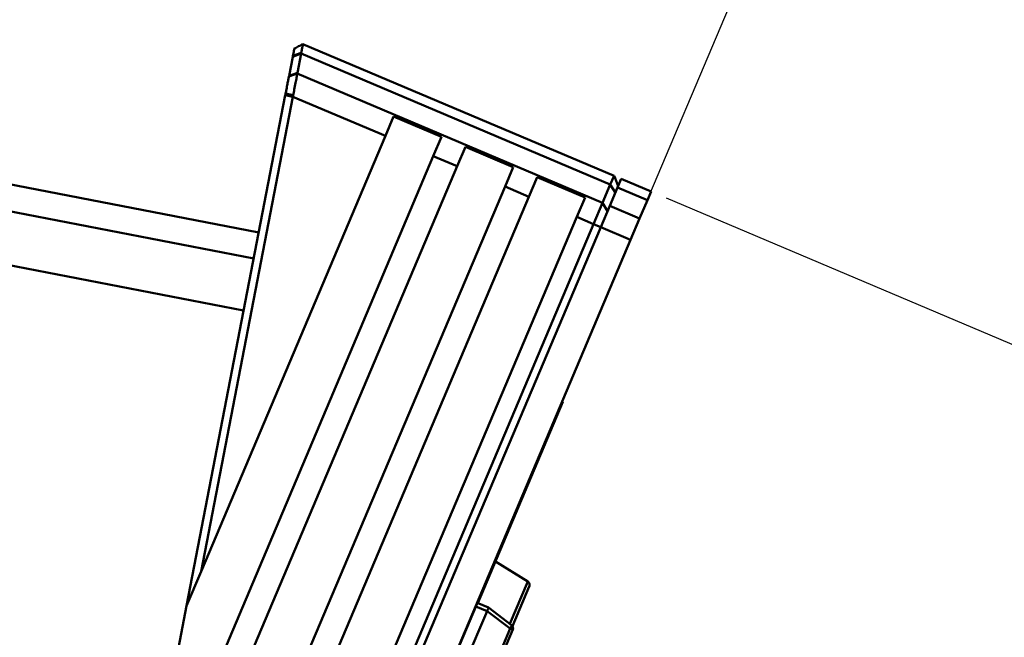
# Model space of a CAD drawing. Header units: inches. Extents: x 0.8 to 75.7, y -7.8 to 49.3.
# Tile 31 of 256: x 19.1 to 22.8, y 24.6 to 27. Entities that reach past the tile are written whole.
import ezdxf

# ---------------------------------------------------------------- set-up
doc = ezdxf.new("R2010")
doc.units = ezdxf.units.IN
doc.header["$MEASUREMENT"] = 0
for name, color, linetype, lineweight in [('Dimensions(ROSSANSI)', 7, 'Continuous', 25), ('Visible Edges(ROSSANSI)', 7, 'Continuous', 50), ('Visible Tangent Edges(ROSSANSI)', 7, 'Continuous', 50)]:
    doc.layers.add(name, color=color, linetype=linetype, lineweight=lineweight)
doc.styles.add('DEFAULT-ROSSANSI', font='arial.ttf')
doc.dimstyles.new('DEFAULT-ROSSANSI', dxfattribs={"dimtxt": 1, "dimasz": 0.098425, "dimexe": 0.125, "dimexo": 0.0625, "dimgap": 0.031496, "dimtad": 0, "dimtih": 1, "dimtoh": 1, "dimrnd": 1e-08, "dimzin": 0, "dimdsep": 46, "dimtxsty": 'DEFAULT-ROSSANSI', "dimcen": 0.09, "dimdle": 0.393701, "dimclrd": 7, "dimclre": 7, "dimclrt": 179, "dimadec": 0, "dimazin": 0, "dimtfac": 1, "dimtofl": 0, "dimtmove": 0, "dimatfit": 3, "dimfxl": 1, "dimtolj": 1, "dimtzin": 0, "dimlwd": 25, "dimlwe": 25, "dimarcsym": 0})

# ---------------------------------------------------------------- blocks, each defined once
blk = doc.blocks.new('*D7')
at = {"layer": 'Defpoints', "color": 0}
for p in [(19.9791, 26.1672), (2.7537, 7.6047), (15.8958, 5.062)]:
    blk.add_point(p, dxfattribs=at)
at = {"layer": 'Dimensions(ROSSANSI)', "color": 7, "lineweight": 25}
for p, q in [((19.9178, 26.1791), (6.7143, 28.7336)), ((6.8183, 28.6132), (4.9255, 18.8296)), ((2.7724, 7.7013), (4.6653, 17.4849)), ((15.8345, 5.0739), (2.631, 7.6284))]:
    blk.add_line(p, q, dxfattribs=at)
at = {"layer": 'Dimensions(ROSSANSI)', "color": 7}
for points in [[(6.8022, 28.6163), (6.8344, 28.6101), (6.837, 28.7099)], [(2.7563, 7.7044), (2.7885, 7.6982), (2.7537, 7.6047)]]:
    blk.add_solid(points, dxfattribs=at)
at = {"layer": 'Dimensions(ROSSANSI)', "color": 179, "lineweight": 25, "insert": (0.7831, 18.7981), "char_height": 1, "attachment_point": 1, "style": 'DEFAULT-ROSSANSI'}
blk.add_mtext('\\A1;21.50 [546.0]', dxfattribs=at)
blk = doc.blocks.new('*D9')
at = {"layer": 'Defpoints', "color": 0}
for p in [(21.4894, 26.325), (16.1888, 4.5732), (19.979, 2.9683)]:
    blk.add_point(p, dxfattribs=at)
at = {"layer": 'Dimensions(ROSSANSI)', "color": 7, "lineweight": 25}
for p, q in [((21.547, 26.3006), (28.7103, 23.2673)), ((28.5568, 23.2255), (24.5718, 13.8145)), ((20.0174, 3.0589), (24.0024, 12.4698)), ((16.2464, 4.5489), (20.0941, 2.9196))]:
    blk.add_line(p, q, dxfattribs=at)
at = {"layer": 'Dimensions(ROSSANSI)', "color": 7}
for points in [[(28.5417, 23.2319), (28.5719, 23.2191), (28.5952, 23.3161)], [(20.0022, 3.0653), (20.0325, 3.0525), (19.979, 2.9683)]]:
    blk.add_solid(points, dxfattribs=at)
at = {"layer": 'Dimensions(ROSSANSI)', "color": 179, "lineweight": 25, "insert": (20.2748, 13.7831), "char_height": 1, "attachment_point": 1, "style": 'DEFAULT-ROSSANSI'}
blk.add_mtext('\\A1;22.10 [561.3]', dxfattribs=at)
blk = doc.blocks.new('*D12')
at = {"layer": 'Defpoints', "color": 0}
for p in [(19.7898, 29.9942), (13.8515, 26.4502), (21.4107, 26.1392), (13.8515, 8.2874)]:
    blk.add_point(p, dxfattribs=at)
at = {"layer": 'Dimensions(ROSSANSI)', "color": 7, "lineweight": 25}
for p, q in [((13.8515, 26.5127), (13.8515, 30.9168)), ((21.4351, 26.1967), (22.6753, 29.1256))]:
    blk.add_line(p, q, dxfattribs=at)
for start, end in [(81.16585, 89.74941), (67.30059, 75.85919)]:
    blk.add_arc((13.8515, 8.2874), 22.5044, start, end, dxfattribs=at)
at = {"layer": 'Dimensions(ROSSANSI)', "color": 7}
for points in [[(13.9499, 30.7752), (13.95, 30.808), (13.8515, 30.7918)], [(22.5422, 29.0638), (22.5295, 29.0336), (22.6266, 29.0105)]]:
    blk.add_solid(points, dxfattribs=at)
at = {"layer": 'Dimensions(ROSSANSI)', "color": 179, "lineweight": 25, "insert": (17.3391, 30.8529), "char_height": 1, "attachment_point": 1, "style": 'DEFAULT-ROSSANSI'}
blk.add_mtext('\\A1;23°', dxfattribs=at)

msp = doc.modelspace()

# ---------------------------------------------------------------- linework, layer by layer
at = {"layer": 'Visible Edges(ROSSANSI)'}
for p, q in [((21.3467, 26.3854), (20.1493, 26.8924)), ((20.0957, 26.7697), (20.11, 26.8436)), ((20.1426, 26.8555), (20.1283, 26.7816)), ((19.7012, 24.7307), (20.0813, 26.6953)), ((20.1108, 26.6896), (19.7575, 24.8636)), ((19.9791, 26.1672), (17.4823, 26.6503)), ((20.4669, 26.5388), (20.4985, 26.6137)), ((20.6827, 26.5357), (20.4985, 26.6137)), ((19.9598, 26.0672), (17.463, 26.5502)), ((20.4669, 26.5388), (19.7575, 24.8636)), ((20.6827, 26.5357), (20.651, 26.4609)), ((20.7431, 26.4219), (20.7748, 26.4967)), ((20.959, 26.4187), (20.7748, 26.4967)), ((19.5748, 23.9192), (20.651, 26.4609)), ((20.7431, 26.4219), (19.4834, 23.4469)), ((20.959, 26.4187), (20.9273, 26.3439)), ((21.0194, 26.3049), (21.0511, 26.3797)), ((21.2352, 26.3017), (21.0511, 26.3797)), ((21.3467, 26.3854), (21.3324, 26.3517)), ((19.3007, 22.5025), (20.9273, 26.3439)), ((21.3025, 26.281), (21.3324, 26.3517)), ((21.36, 26.34), (21.3301, 26.2693)), ((21.36, 26.34), (21.3743, 26.3737)), ((21.4894, 26.325), (21.3743, 26.3737)), ((21.0194, 26.3049), (19.2093, 22.0303)), ((21.2352, 26.3017), (21.2035, 26.2269)), ((21.4894, 26.325), (21.4751, 26.2913)), ((21.3025, 26.281), (21.268, 26.1996)), ((21.2956, 26.1879), (21.3301, 26.2693)), ((21.4452, 26.2206), (21.4751, 26.2913)), ((19.3157, 21.7687), (21.2035, 26.2269)), ((19.4818, 21.9814), (21.268, 26.1996)), ((21.2956, 26.1879), (19.5051, 21.9594)), ((21.4452, 26.2206), (21.4107, 26.1392)), ((21.4107, 26.1392), (19.6202, 21.9106)), ((21.15, 25.5157), (20.8222, 24.7416)), ((21.1251, 25.462), (21.1485, 25.5172)), ((21.1475, 25.5176), (21.1485, 25.5172)), ((21.1481, 25.5165), (21.15, 25.5157)), ((21.1251, 25.462), (19.7527, 22.221)), ((21.0146, 24.8247), (20.8901, 24.9019)), ((19.7575, 24.8636), (19.7012, 24.7307)), ((20.9561, 24.6526), (21.0207, 24.8053)), ((19.7012, 24.7307), (19.5185, 23.7863)), ((20.8578, 24.7102), (20.593, 24.085)), ((20.8636, 24.724), (20.8204, 24.7424)), ((20.8636, 24.724), (20.8637, 24.724)), ((20.9522, 24.6571), (20.8637, 24.724)), ((20.713, 24.0632), (20.957, 24.6393))]:
    msp.add_line(p, q, dxfattribs=at)
for centre, radius, end in [((21.0064, 24.8114), 0.0156, 58.1693), ((20.9431, 24.6451), 0.015, 52.9005)]:
    msp.add_arc(centre, radius, 337.05, end, dxfattribs=at)
msp.add_ellipse((20.9047, 24.6903), major_axis=(-0.047, 0.0199), ratio=0.294118, start_param=6.243987, end_param=6.283185, dxfattribs=at)
for points, knots in [([(20.1106, 26.8468), (20.1114, 26.8507), (20.1121, 26.8543), (20.1134, 26.8613), (20.1141, 26.8646), (20.1146, 26.8672), (20.115, 26.8696), (20.1154, 26.8714), (20.1159, 26.8739), (20.116, 26.8745), (20.116, 26.8747)], [2.3561945, 2.3561945, 2.3561945, 2.3561945, 2.5305192, 2.5305192, 2.7417866, 2.7417866, 2.7417866, 2.9345826, 2.9345826, 3.1227567, 3.1227567, 3.1227567, 3.1227567]), ([(20.1493, 26.8924), (20.1438, 26.8895), (20.1382, 26.8865), (20.1272, 26.8806), (20.1216, 26.8776), (20.116, 26.8747)], [0, 0, 0, 0, 0.04775912, 0.04775912, 0.09542868, 0.09542868, 0.09542868, 0.09542868]), ([(20.1493, 26.8924), (20.1493, 26.8923), (20.1492, 26.8915), (20.1486, 26.8885), (20.1482, 26.8863), (20.1477, 26.8834), (20.1471, 26.8803), (20.1464, 26.8764), (20.1448, 26.8678), (20.144, 26.8635), (20.1431, 26.8587)], [-3.1266146, -3.1266146, -3.1266146, -3.1266146, -2.9345826, -2.9345826, -2.7417866, -2.7417866, -2.7417866, -2.5305192, -2.5305192, -2.3561945, -2.3561945, -2.3561945, -2.3561945]), ([(20.11, 26.8436), (20.1101, 26.8441), (20.1102, 26.8447), (20.1104, 26.8457), (20.1105, 26.8462), (20.1106, 26.8468)], [4.98301916, 4.98301916, 4.98301916, 4.98301916, 4.98874559, 4.98874559, 4.99447203, 4.99447203, 4.99447203, 4.99447203]), ([(20.1431, 26.8587), (20.143, 26.8581), (20.1429, 26.8576), (20.1428, 26.8566), (20.1427, 26.8561), (20.1426, 26.8555)], [-4.99447203, -4.99447203, -4.99447203, -4.99447203, -4.98874559, -4.98874559, -4.98301916, -4.98301916, -4.98301916, -4.98301916]), ([(20.0825, 26.7016), (20.0836, 26.7071), (20.0847, 26.7126), (20.0871, 26.7251), (20.0884, 26.732), (20.0897, 26.7385), (20.0908, 26.7444), (20.0919, 26.75), (20.0937, 26.7594), (20.0945, 26.7634), (20.0952, 26.7672)], [1.5707963, 1.5707963, 1.5707963, 1.5707963, 1.7422161, 1.7422161, 1.9634954, 1.9634954, 1.9634954, 2.1598449, 2.1598449, 2.3192518, 2.3192518, 2.3192518, 2.3192518]), ([(20.0952, 26.7672), (20.0953, 26.7676), (20.0954, 26.768), (20.0956, 26.7689), (20.0956, 26.7693), (20.0957, 26.7697)], [2.31925178, 2.31925178, 2.31925178, 2.31925178, 2.33772314, 2.33772314, 2.35619449, 2.35619449, 2.35619449, 2.35619449]), ([(20.1277, 26.7785), (20.1268, 26.7739), (20.1259, 26.769), (20.1237, 26.7573), (20.1224, 26.7503), (20.121, 26.743), (20.1194, 26.7348), (20.1178, 26.7261), (20.1147, 26.7102), (20.1134, 26.7031), (20.112, 26.6959)], [-2.3192518, -2.3192518, -2.3192518, -2.3192518, -2.1598449, -2.1598449, -1.9634954, -1.9634954, -1.9634954, -1.7422161, -1.7422161, -1.5707963, -1.5707963, -1.5707963, -1.5707963]), ([(20.1283, 26.7816), (20.1282, 26.7811), (20.128, 26.7806), (20.1278, 26.7795), (20.1278, 26.779), (20.1277, 26.7785)], [-2.35619449, -2.35619449, -2.35619449, -2.35619449, -2.33772314, -2.33772314, -2.31925178, -2.31925178, -2.31925178, -2.31925178]), ([(20.0813, 26.6953), (20.0815, 26.6964), (20.0817, 26.6974), (20.0821, 26.6995), (20.0823, 26.7005), (20.0825, 26.7016)], [6.605733, 6.605733, 6.605733, 6.605733, 6.6138314, 6.6138314, 6.62192981, 6.62192981, 6.62192981, 6.62192981]), ([(20.112, 26.6959), (20.1118, 26.6949), (20.1116, 26.6938), (20.1112, 26.6917), (20.111, 26.6907), (20.1108, 26.6896)], [-6.62192981, -6.62192981, -6.62192981, -6.62192981, -6.6138314, -6.6138314, -6.605733, -6.605733, -6.605733, -6.605733]), ([(20.858, 24.7108), (20.8591, 24.7126), (20.8603, 24.7147), (20.8614, 24.7169), (20.8617, 24.7176), (20.8621, 24.7185), (20.8623, 24.719), (20.8628, 24.72), (20.863, 24.7207), (20.8635, 24.722), (20.8637, 24.7228), (20.8638, 24.7237), (20.8638, 24.7239), (20.8637, 24.724)], [-0.47517162, -0.47517162, -0.47517162, -0.47517162, -0.4593497, -0.4593497, -0.45391807, -0.45391807, -0.44954667, -0.44954667, -0.44251629, -0.44251629, -0.43082103, -0.43082103, -0.42105754, -0.42105754, -0.42105754, -0.42105754])]:
    msp.add_open_spline(points, degree=3, knots=knots, dxfattribs=at)
msp.add_open_spline([(21.3467, 26.3854), (21.3519, 26.3726), (21.3574, 26.359), (21.3626, 26.3461)], degree=3, dxfattribs=at)
at = {"layer": 'Visible Tangent Edges(ROSSANSI)'}
for p, q in [((20.11, 26.8436), (20.1426, 26.8555)), ((20.1431, 26.8587), (20.1106, 26.8468)), ((21.3324, 26.3517), (20.1426, 26.8555)), ((20.0952, 26.7672), (20.1277, 26.7785)), ((20.1283, 26.7816), (20.0957, 26.7697)), ((21.3025, 26.281), (20.1277, 26.7785)), ((20.0813, 26.6953), (20.1108, 26.6896)), ((20.112, 26.6959), (20.0825, 26.7016)), ((20.4669, 26.5388), (20.1108, 26.6896)), ((20.7431, 26.4219), (20.651, 26.4609)), ((21.0194, 26.3049), (20.9273, 26.3439)), ((21.3324, 26.3517), (21.3518, 26.3205)), ((21.36, 26.34), (21.4751, 26.2913)), ((17.5553, 26.3248), (19.9211, 25.8671)), ((21.3025, 26.281), (21.3218, 26.2498)), ((21.4452, 26.2206), (21.3301, 26.2693)), ((21.268, 26.1996), (21.2035, 26.2269)), ((21.268, 26.1996), (21.2956, 26.1879)), ((21.2956, 26.1879), (21.4107, 26.1392)), ((21.1242, 25.4624), (21.1251, 25.462)), ((21.0146, 24.8247), (20.9457, 24.662)), ((20.8578, 24.7102), (20.8145, 24.7286)), ((20.858, 24.7108), (20.947, 24.6435)), ((20.947, 24.6435), (20.7031, 24.0674)), ((20.947, 24.6435), (20.957, 24.6393))]:
    msp.add_line(p, q, dxfattribs=at)
msp.add_ellipse((20.9431, 24.6451), major_axis=(0.009, 0.012), ratio=0.274259, start_param=4.78142, end_param=6.283185, dxfattribs=at)

# ---------------------------------------------------------------- dimensions: what is measured, and where the dimension line sits
at = {"layer": 'Dimensions(ROSSANSI)', "color": 7, "lineweight": 25}
dim = msp.add_angular_dim_3p(base=(19.7898, 29.9942), center=(13.8515, 8.2874), p1=(21.4107, 26.1392), p2=(13.8515, 26.4502), dimstyle='DEFAULT-ROSSANSI', override={"dimadec": 0, "dimtp": 0, "dimtm": 0, "dimtdec": 0}, dxfattribs=at)
dim.commit()
dim.dimension.update_dxf_attribs({"geometry": '*D12', "text_midpoint": (18.3285, 30.342), "dimtype": 165})
for base, p1, p2, angle, picture, middle in [((2.7537, 7.6047), (19.9791, 26.1672), (15.8958, 5.062), 79.05, '*D7', (4.7954, 18.1573)), ((19.979, 2.9683), (21.4894, 26.325), (16.1888, 4.5732), 67.05, '*D9', (24.2871, 13.1422))]:
    dim = msp.add_linear_dim(base=base, p1=p1, p2=p2, angle=angle, dimstyle='DEFAULT-ROSSANSI', override={"dimdec": 2, "dimtp": 0, "dimtm": 0, "dimtdec": 2, "dimatfit": 1}, dxfattribs=at)
    dim.commit()
    dim.dimension.update_dxf_attribs({"geometry": picture, "text_midpoint": middle, "dimtype": 160})

doc.saveas('drawing.dxf')
